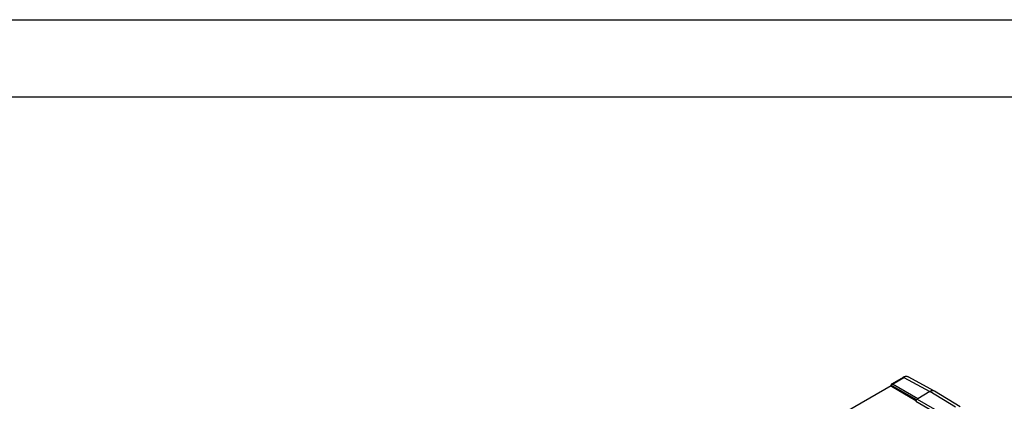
# Model space of a CAD drawing. Header units: millimetres. Extents: x 0 to 559, y 0 to 432.
# Tile 7 of 8: x 316 to 478, y 369 to 432. Entities that reach past the tile are written whole.
import ezdxf

# ---------------------------------------------------------------- set-up
doc = ezdxf.new("R2010")
doc.units = ezdxf.units.MM
doc.header["$LTSCALE"] = 2
doc.layers.add('TEXT', color=140, linetype='Continuous', lineweight=25)

msp = doc.modelspace()

# ---------------------------------------------------------------- linework, layer by layer
at = {"color": 7, "linetype": 'Continuous'}
msp.add_line((0.005, 431.805), (558.805, 431.805), dxfattribs=at)
for p, q in [((460.913, 372.966), (459.03, 371.879)), ((459.177, 371.866), (461.059, 372.953)), ((461.059, 372.953), (465.346, 370.627)), ((461.806, 373.029), (461.712, 373.064)), ((466.099, 370.699), (461.783, 373.041)), ((446.152, 364.261), (458.952, 371.651)), ((458.952, 371.743), (458.952, 371.65)), ((459.036, 371.621), (459.036, 371.54)), ((463.101, 369.275), (459.036, 371.621)), ((459.036, 371.54), (463.037, 369.148)), ((463.335, 369.466), (459.177, 371.866)), ((463.335, 369.466), (463.229, 369.405)), ((463.229, 369.405), (467.535, 366.919)), ((465.346, 370.627), (463.335, 369.466)), ((469.523, 368.066), (465.346, 370.627)), ((470.298, 368.125), (466.088, 370.706)), ((463.017, 369.037), (467.323, 366.551))]:
    msp.add_line(p, q)
at = {"flags": 128}
msp.add_lwpolyline([(458.952, 371.716), (458.952, 371.718), (458.968, 371.752), (458.975, 371.757)], dxfattribs=at)
for centre, radius, start, end in [((461.406, 372.258), 0.862, 71.72457, 124.90376), ((460.975, 372.83), 0.149, 55.39586, 114.63978), ((461.468, 372.482), 0.623, 59.23509, 131.0155), ((459.078, 371.743), 0.129, 191.98793, 250.92181), ((459.104, 371.679), 0.155, 190.43727, 243.78581), ((459.136, 371.754), 0.161, 122.16947, 178.85809), ((459.334, 371.613), 0.298, 121.72152, 178.27848), ((459.093, 371.769), 0.129, 49.16502, 108.39703), ((463.478, 369.016), 0.462, 122.64349, 177.35651), ((465.756, 370.147), 0.631, 57.23461, 130.52612)]:
    msp.add_arc(centre, radius, start, end)
at = {"layer": 'TEXT'}
msp.add_line((12.7, 419.1), (546.1, 419.1), dxfattribs=at)

doc.saveas('drawing.dxf')
